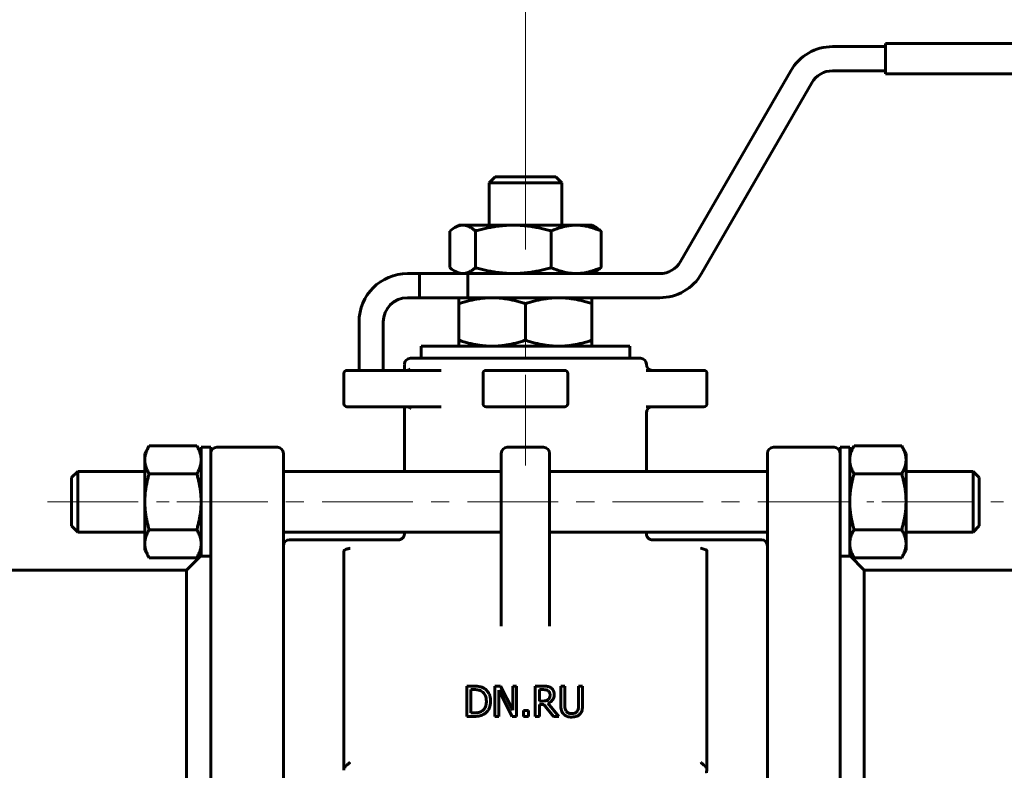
# Model space of a CAD drawing. Header units: millimetres. Extents: x 0 to 420, y 0 to 297.
# Tile 5 of 8: x 107 to 188, y 157 to 219. Entities that reach past the tile are written whole.
import ezdxf

# ---------------------------------------------------------------- set-up
doc = ezdxf.new("R2010")
doc.units = ezdxf.units.MM
for name, pattern in [('K5LT_AXLED', [12, 7.5, -1.5, 1.5, -1.5]), ('K5LT_BASIC', [0]), ('K5LT_THIN', [0])]:
    doc.linetypes.add(name, pattern=pattern)
doc.layers.add('Системный слой', color=7, linetype='Continuous')
doc.layers.add('Системный слой (1)', color=7, linetype='Continuous', true_color=0x6c6c6c)
doc.styles.add('KDIMTEXTSTYLE', font='GOST_AU.SHX', dxfattribs={"width": 0.96, "oblique": 15, "height": 5})
doc.styles.add('KTEXTSTYLE', font='GOST_AU.SHX', dxfattribs={"width": 0.96, "height": 5})
doc.dimstyles.new('KDIMSTYLE (0.50)', dxfattribs={"dimtxt": 5, "dimasz": 1, "dimexe": 2, "dimexo": 0, "dimgap": 1, "dimtad": 1, "dimlfac": 2, "dimtxsty": 'KDIMTEXTSTYLE', "dimsah": 1, "dimcen": 0, "dimdle": 1, "dimadec": 0, "dimazin": 0, "dimtfac": 0.667, "dimtmove": 0, "dimatfit": 3, "dimfxl": 1, "dimtvp": 1, "dimtolj": 1, "dimtzin": 0, "dimarcsym": 0})

# ---------------------------------------------------------------- blocks, each defined once
blk = doc.blocks.new('U1')
at = {"layer": 'Системный слой (1)', "color": 150, "linetype": 'K5LT_BASIC', "lineweight": 60, "true_color": 0x0080ff}
for p, q in [((128.781, 175.098), (128.781, 178.482)), ((128.781, 175.098), (128.781, 175.099)), ((128.781, 167.903), (128.781, 175.098))]:
    blk.add_line(p, q, dxfattribs=at)
blk = doc.blocks.new('U2')
at = {"layer": 'Системный слой (1)', "color": 150, "linetype": 'K5LT_BASIC', "lineweight": 60, "true_color": 0x0080ff}
for q in [(128.781, 176.061), (128.781, 175.091)]:
    blk.add_line((128.781, 175.098), q, dxfattribs=at)
blk = doc.blocks.new('U3')
at = {"layer": 'Системный слой (1)', "color": 150, "linetype": 'K5LT_BASIC', "lineweight": 60, "true_color": 0x0080ff}
for p, q in [((146.781, 181.306), (128.781, 181.306)), ((168.781, 181.306), (150.781, 181.306))]:
    blk.add_line(p, q, dxfattribs=at)
blk = doc.blocks.new('U4')
at = {"layer": 'Системный слой (1)', "color": 150, "linetype": 'K5LT_BASIC', "lineweight": 60, "true_color": 0x0080ff}
for p, q in [((146.781, 176.306), (128.781, 176.306)), ((168.781, 176.306), (150.781, 176.306))]:
    blk.add_line(p, q, dxfattribs=at)
blk = doc.blocks.new('U9')
at = {"layer": 'Системный слой (1)', "color": 150, "linetype": 'K5LT_BASIC', "lineweight": 60, "true_color": 0x0080ff}
for p, q in [((168.781, 178.482), (168.781, 175.098)), ((168.781, 175.098), (168.781, 167.903))]:
    blk.add_line(p, q, dxfattribs=at)
blk = doc.blocks.new('U10')
at = {"layer": 'Системный слой (1)', "color": 150, "linetype": 'K5LT_BASIC', "lineweight": 60, "true_color": 0x0080ff}
for p, q in [((185.781, 181.306), (185.781, 178.806)), ((185.781, 178.806), (185.781, 176.306))]:
    blk.add_line(p, q, dxfattribs=at)
blk = doc.blocks.new('U15')
at = {"layer": 'Системный слой (1)', "color": 150, "linetype": 'K5LT_BASIC', "lineweight": 60, "true_color": 0x0080ff}
for p, q in [((186.281, 178.806), (186.281, 180.806)), ((186.281, 176.806), (186.281, 178.806))]:
    blk.add_line(p, q, dxfattribs=at)
blk = doc.blocks.new('U16')
at = {"layer": 'Системный слой (1)', "color": 150, "linetype": 'K5LT_BASIC', "lineweight": 60, "true_color": 0x0080ff}
for p, q in [((140.167, 191.66), (148.781, 191.66)), ((148.781, 191.66), (157.395, 191.66))]:
    blk.add_line(p, q, dxfattribs=at)
blk = doc.blocks.new('U17')
at = {"layer": 'Системный слой (1)', "color": 150, "linetype": 'K5LT_BASIC', "lineweight": 60, "true_color": 0x0080ff}
for p, q in [((129.281, 175.66), (138.281, 175.66)), ((159.281, 175.66), (168.281, 175.66))]:
    blk.add_line(p, q, dxfattribs=at)
blk = doc.blocks.new('U18')
at = {"layer": 'Системный слой (1)', "color": 150, "linetype": 'K5LT_BASIC', "lineweight": 60, "true_color": 0x0080ff}
for p, q in [((137.176, 186.66), (138.974, 186.66)), ((138.974, 186.66), (141.81, 186.66))]:
    blk.add_line(p, q, dxfattribs=at)
blk = doc.blocks.new('U19')
at = {"layer": 'Системный слой (1)', "color": 150, "linetype": 'K5LT_BASIC', "lineweight": 60, "true_color": 0x0080ff}
for p, q in [((150.781, 181.306), (150.781, 182.806)), ((150.781, 172.937), (150.781, 176.306))]:
    blk.add_line(p, q, dxfattribs=at)
blk = doc.blocks.new('U20')
at = {"layer": 'Системный слой (1)', "color": 150, "linetype": 'K5LT_BASIC', "lineweight": 60, "true_color": 0x0080ff}
for p, q in [((158.781, 181.306), (158.781, 186.16)), ((158.781, 176.16), (158.781, 176.306))]:
    blk.add_line(p, q, dxfattribs=at)
blk = doc.blocks.new('U21')
at = {"layer": 'Системный слой (1)', "color": 150, "linetype": 'K5LT_BASIC', "lineweight": 60, "true_color": 0x0080ff}
for p, q in [((138.781, 189.66), (138.781, 190.16)), ((138.781, 181.306), (138.781, 186.66)), ((138.781, 176.16), (138.781, 176.306))]:
    blk.add_line(p, q, dxfattribs=at)
blk = doc.blocks.new('U22')
at = {"layer": 'Системный слой (1)', "color": 150, "linetype": 'K5LT_BASIC', "lineweight": 60, "true_color": 0x0080ff}
for p, q in [((121.981, 183.306), (121.981, 174.909)), ((121.981, 174.909), (121.981, 174.306))]:
    blk.add_line(p, q, dxfattribs=at)
blk = doc.blocks.new('D1')
at = {"layer": 'Системный слой (1)'}
for points in [[(153.281, 223.789), (153.781, 224.447), (148.781, 223.789), (153.781, 223.13)], [(258.781, 223.789), (253.781, 224.447), (254.281, 223.789), (253.781, 223.13)]]:
    blk.add_hatch(color=7, dxfattribs=at).paths.add_polyline_path(points)
at = {"layer": 'Системный слой (1)', "color": 7, "linetype": 'K5LT_THIN', "lineweight": 18}
for p, q in [((148.781, 205.66), (148.781, 225.789)), ((258.781, 216.41), (258.781, 225.789)), ((148.781, 223.789), (153.781, 224.447)), ((153.781, 223.13), (148.781, 223.789)), ((258.781, 223.789), (148.781, 223.789)), ((153.781, 224.447), (153.281, 223.789)), ((153.281, 223.789), (153.781, 223.13)), ((254.281, 223.789), (253.781, 224.447)), ((253.781, 224.447), (258.781, 223.789)), ((258.781, 223.789), (253.781, 223.13)), ((253.781, 223.13), (254.281, 223.789))]:
    blk.add_line(p, q, dxfattribs=at)
blk.add_wipeout([(209.109, 224.789), (209.109, 232.171), (220, 232.171), (220, 224.789)]).dxf.layer = 'Системный слой (1)'
at = {"layer": 'Системный слой (1)', "color": 7, "insert": (209.109, 231.376), "char_height": 5, "attachment_point": 1, "style": 'KTEXTSTYLE'}
blk.add_mtext('\\H5.0;\\W1.000;\\Q15;\\Q15;\\W0.965;220', dxfattribs=at)
blk = doc.blocks.new('KDIMARROW_01')
at = {"layer": 'Системный слой'}
blk.add_hatch(color=0, dxfattribs=at).paths.add_polyline_path([(-5, -0.658), (0, 0), (-5, 0.658), (-4.5, 0)])
at = {"layer": 'Системный слой', "color": 0, "linetype": 'K5LT_THIN', "lineweight": 18}
for p, q in [((-4.5, 0), (-5, 0.658)), ((-5, 0.658), (0, 0)), ((0, 0), (-5, -0.658)), ((-5, -0.658), (-4.5, 0))]:
    blk.add_line(p, q, dxfattribs=at)
at = {"layer": 'Системный слой (1)', "color": 0, "linetype": 'K5LT_THIN', "lineweight": 18}
blk.add_line((326.79, 150.66), (326.29, 150.66), dxfattribs=at)
blk = doc.blocks.new('U23')
at = {"layer": 'Системный слой (1)', "color": 150, "linetype": 'K5LT_BASIC', "lineweight": 60, "true_color": 0x0080ff}
for p, q in [((138.974, 189.66), (139.139, 189.697)), ((138.974, 189.66), (138.974, 189.66)), ((139.139, 189.697), (139.25, 189.78)), ((139.25, 189.78), (139.266, 189.8))]:
    blk.add_line(p, q, dxfattribs=at)
blk = doc.blocks.new('U24')
at = {"layer": 'Системный слой (1)', "color": 150, "linetype": 'K5LT_BASIC', "lineweight": 60, "true_color": 0x0080ff}
for p, q in [((142.536, 198.152), (142.677, 198.036)), ((142.677, 198.036), (142.813, 197.937)), ((142.813, 197.937), (142.945, 197.855)), ((142.945, 197.855), (143.166, 197.747)), ((143.166, 197.747), (143.383, 197.682)), ((143.383, 197.682), (143.598, 197.66))]:
    blk.add_line(p, q, dxfattribs=at)
blk = doc.blocks.new('U25')
at = {"layer": 'Системный слой (1)', "color": 150, "linetype": 'K5LT_BASIC', "lineweight": 60, "true_color": 0x0080ff}
for p, q in [((142.677, 201.285), (142.536, 201.169)), ((142.813, 201.383), (142.677, 201.285)), ((142.945, 201.466), (142.813, 201.383)), ((143.166, 201.574), (142.945, 201.466)), ((143.383, 201.639), (143.166, 201.574)), ((143.598, 201.66), (143.383, 201.639))]:
    blk.add_line(p, q, dxfattribs=at)

msp = doc.modelspace()

# ---------------------------------------------------------------- linework, layer by layer
at = {"layer": 'Системный слой (1)', "color": 150, "linetype": 'K5LT_BASIC', "lineweight": 60, "true_color": 0x0080ff}
for p, q in [((178.5311, 216.4104), (178.5311, 216.6604)), ((253.7811, 216.6604), (178.5311, 216.6604)), ((178.5311, 216.4104), (174.1658, 216.4104)), ((178.5311, 216.4104), (178.5311, 214.4104)), ((170.7017, 214.4104), (161.6084, 198.6604)), ((174.1658, 214.4104), (178.5311, 214.4104)), ((178.5311, 214.1604), (178.5311, 214.4104)), ((178.5311, 214.1604), (253.7811, 214.1604)), ((163.3405, 197.6604), (172.4337, 213.4104)), ((146.2811, 205.6604), (145.7811, 205.1604)), ((145.7811, 201.6604), (145.7811, 205.1604)), ((145.7811, 205.1604), (151.7811, 205.1604)), ((151.2811, 205.6604), (146.2811, 205.6604)), ((151.2811, 205.6604), (151.7811, 205.1604)), ((151.7811, 201.6604), (151.7811, 205.1604)), ((142.5357, 201.1692), (142.5357, 198.1517)), ((143.2811, 201.6604), (142.9448, 201.4663)), ((143.2811, 201.6604), (143.5979, 201.6604)), ((143.5979, 201.6604), (147.7828, 201.6604)), ((144.6601, 201.1692), (144.6601, 198.1517)), ((147.7828, 201.6604), (152.966, 201.6604)), ((150.9055, 201.1692), (150.9055, 198.1517)), ((152.966, 201.6604), (154.2811, 201.6604)), ((154.2811, 201.6604), (154.6173, 201.4663)), ((155.0264, 201.1692), (155.0264, 198.1517)), ((143.2811, 197.6604), (142.9449, 197.8545)), ((154.2811, 197.6604), (154.6173, 197.8545)), ((140.0311, 197.6604), (139.0311, 197.6604)), ((140.0311, 197.6604), (140.0311, 195.6604)), ((140.0311, 197.6604), (144.0311, 197.6604)), ((159.8764, 197.6604), (144.0311, 197.6604)), ((144.0311, 197.6604), (144.0311, 195.6604)), ((139.0311, 195.6604), (140.0311, 195.6604)), ((144.0311, 195.6604), (140.0311, 195.6604)), ((143.2811, 195.1692), (143.2811, 195.6604)), ((144.0311, 195.6604), (159.8764, 195.6604)), ((154.2811, 195.6604), (154.2811, 195.1692)), ((143.2811, 195.1692), (143.2811, 192.1517)), ((148.7811, 195.1692), (148.7811, 192.1517)), ((154.2811, 195.1692), (154.2811, 192.1517)), ((135.0311, 193.6604), (135.0311, 189.6604)), ((137.0311, 189.6604), (137.0311, 193.6604)), ((143.2811, 191.6604), (143.2811, 192.1517)), ((154.2811, 192.1517), (154.2811, 191.6604)), ((140.1675, 190.6604), (140.1675, 191.6604)), ((157.3947, 190.6604), (157.3947, 191.6604)), ((158.2811, 190.6604), (139.2811, 190.6604)), ((137.0154, 189.6604), (134.0311, 189.6604)), ((137.1763, 189.6604), (137.0154, 189.6604)), ((141.81, 189.6604), (137.1763, 189.6604)), ((152.0311, 189.6604), (145.5311, 189.6604)), ((163.5311, 189.6604), (158.7654, 189.6604)), ((133.7811, 189.4104), (133.7811, 186.9104)), ((145.2811, 189.4104), (145.2811, 186.9104)), ((152.2811, 186.9104), (152.2811, 189.4104)), ((163.7811, 186.9104), (163.7811, 189.4104)), ((134.0311, 186.6604), (137.0154, 186.6604)), ((137.0154, 186.6604), (137.1763, 186.6604)), ((145.5311, 186.6604), (152.0311, 186.6604)), ((158.7654, 186.6604), (163.5311, 186.6604)), ((117.3311, 182.8063), (117.6883, 183.4251)), ((117.6883, 183.4251), (121.6238, 183.4251)), ((121.9811, 182.8063), (121.6238, 183.4251)), ((122.7811, 183.3063), (121.9811, 183.3063)), ((122.7811, 183.3063), (122.7811, 176.4269)), ((123.2811, 183.3063), (128.2811, 183.3063)), ((150.2811, 183.3063), (147.2811, 183.3063)), ((174.2811, 183.3063), (169.2811, 183.3063)), ((174.7811, 176.4269), (174.7811, 183.3063)), ((174.7811, 183.3063), (175.5811, 183.3063)), ((175.5811, 182.8063), (175.9383, 183.4251)), ((175.5811, 174.3063), (175.5811, 183.3063)), ((179.8738, 183.4251), (175.9383, 183.4251)), ((180.2311, 182.8063), (179.8738, 183.4251)), ((117.3311, 182.2704), (117.3311, 182.8063)), ((117.3311, 178.8063), (117.3311, 182.2704)), ((128.7811, 182.0966), (128.7811, 182.8063)), ((128.7811, 178.4816), (128.7811, 182.8063)), ((146.7811, 182.8063), (146.7811, 177.4379)), ((150.7811, 177.4379), (150.7811, 182.8063)), ((168.7811, 182.8063), (168.7811, 178.4816)), ((180.2311, 182.8063), (180.2311, 182.2704)), ((180.2311, 182.2704), (180.2311, 178.8063)), ((128.7811, 181.3063), (128.7811, 182.0966)), ((111.2811, 180.8063), (111.7811, 181.3063)), ((111.2811, 180.8063), (111.2811, 176.8063)), ((111.7811, 178.8063), (111.7811, 181.3063)), ((117.3311, 181.3063), (111.7811, 181.3063)), ((117.6883, 181.1157), (121.6238, 181.1157)), ((179.8738, 181.1157), (175.9383, 181.1157)), ((185.7811, 181.3063), (180.2311, 181.3063)), ((186.2811, 180.8063), (185.7811, 181.3063)), ((111.7811, 176.3063), (111.7811, 178.8063)), ((117.3311, 175.3422), (117.3311, 178.8063)), ((180.2311, 178.8063), (180.2311, 175.3422)), ((146.7811, 177.4379), (146.7811, 168.5266)), ((150.7811, 168.5266), (150.7811, 177.4379)), ((111.2811, 176.8063), (111.7811, 176.3063)), ((186.2811, 176.8063), (185.7811, 176.3063)), ((117.3311, 176.3063), (111.7811, 176.3063)), ((117.6883, 176.4969), (121.6238, 176.4969)), ((122.7811, 176.4269), (122.7811, 167.9032)), ((174.7811, 167.9032), (174.7811, 176.4269)), ((179.8738, 176.4969), (175.9383, 176.4969)), ((185.7811, 176.3063), (180.2311, 176.3063)), ((117.3311, 174.8063), (117.3311, 175.3422)), ((128.7811, 175.0981), (128.7811, 175.0993)), ((138.2811, 175.6604), (138.2811, 175.6604)), ((159.281, 175.6604), (159.281, 175.6604)), ((168.7811, 175.1604), (168.7811, 175.0993)), ((180.2311, 175.3422), (180.2311, 174.8063)), ((117.3311, 174.8063), (117.6883, 174.1875)), ((117.6883, 174.1875), (121.6238, 174.1875)), ((120.7811, 173.1604), (121.9811, 174.3604)), ((121.9811, 174.8063), (121.6238, 174.1875)), ((122.7811, 174.3063), (121.9811, 174.3063)), ((133.7811, 156.6214), (133.7811, 174.742)), ((163.7811, 156.6214), (163.7811, 174.742)), ((174.7811, 174.3063), (175.5811, 174.3063)), ((175.5811, 174.8063), (175.9383, 174.1875)), ((176.7811, 173.1604), (175.5811, 174.3604)), ((179.8738, 174.1875), (175.9383, 174.1875)), ((180.2311, 174.8063), (179.8738, 174.1875)), ((88.2811, 173.1604), (120.7811, 173.1604)), ((120.7811, 173.1604), (120.7811, 155.2792)), ((209.2811, 173.1604), (176.7811, 173.1604)), ((176.7811, 155.2792), (176.7811, 173.1604)), ((122.7811, 167.9032), (122.7811, 164.3775)), ((128.7811, 164.3982), (128.7811, 167.9032)), ((168.7811, 167.9032), (168.7811, 164.3984)), ((174.7811, 164.3775), (174.7811, 167.9032)), ((122.7811, 161.3823), (122.7811, 164.3775)), ((128.7811, 164.3982), (128.7811, 161.3688)), ((168.7811, 164.3984), (168.7811, 164.3775)), ((168.7811, 164.3775), (168.7811, 161.3823)), ((174.7811, 164.3775), (174.7811, 161.3823)), ((144.4984, 163.5745), (143.9292, 163.5745)), ((143.9292, 163.5745), (143.9292, 161.0745)), ((146.261, 163.5745), (146.261, 161.0745)), ((146.733, 163.5745), (146.261, 163.5745)), ((147.7399, 161.5951), (146.733, 163.5745)), ((147.7399, 163.5745), (147.7399, 161.5951)), ((148.0499, 163.5745), (147.7399, 163.5745)), ((148.0499, 161.0745), (148.0499, 163.5745)), ((149.5977, 163.5745), (149.5977, 161.0745)), ((150.242, 163.5745), (149.5977, 163.5745)), ((152.0329, 163.5745), (151.7006, 163.5745)), ((151.7006, 163.5745), (151.7006, 162.0145)), ((152.0329, 162.0145), (152.0329, 163.5745)), ((153.5098, 163.5745), (153.1775, 163.5745)), ((153.1775, 163.5745), (153.1775, 162.0064)), ((153.5098, 162.0145), (153.5098, 163.5745)), ((144.2614, 161.3621), (144.2614, 163.2868)), ((144.2614, 163.2868), (144.5146, 163.2868)), ((146.571, 161.0745), (146.571, 163.23)), ((146.571, 163.23), (147.6771, 161.0745)), ((149.93, 162.3467), (149.93, 163.2868)), ((149.93, 163.2868), (150.2602, 163.2868)), ((150.2217, 162.3467), (149.93, 162.3467)), ((149.93, 162.0692), (150.3108, 162.0692)), ((149.93, 161.0745), (149.93, 162.0692)), ((150.3108, 162.0692), (151.101, 161.0745)), ((151.5325, 161.0745), (150.6431, 162.1624)), ((122.7811, 161.3823), (122.7811, 158.8186)), ((128.7811, 158.8186), (128.7811, 161.3688)), ((144.5146, 161.3621), (144.2614, 161.3621)), ((149.0223, 161.5526), (148.6212, 161.5526)), ((148.6212, 161.5526), (148.6212, 161.0745)), ((149.0223, 161.0745), (149.0223, 161.5526)), ((168.7811, 161.3598), (168.7811, 158.8186)), ((174.7811, 158.8186), (174.7811, 161.3823)), ((143.9292, 161.0745), (144.5045, 161.0745)), ((146.261, 161.0745), (146.571, 161.0745)), ((147.6771, 161.0745), (148.0499, 161.0745)), ((148.6212, 161.0745), (149.0223, 161.0745)), ((149.5977, 161.0745), (149.93, 161.0745)), ((151.101, 161.0745), (151.5325, 161.0745)), ((122.7811, 158.8186), (122.7811, 155.1604)), ((128.7811, 154.2754), (128.7811, 158.8186)), ((168.7811, 158.8186), (168.7811, 154.2754)), ((174.7811, 155.1604), (174.7811, 158.8186)), ((133.9634, 156.9104), (133.7841, 156.9104)), ((163.778, 156.9104), (163.5988, 156.9104))]:
    msp.add_line(p, q, dxfattribs=at)
at = {"layer": 'Системный слой (1)', "color": 30, "linetype": 'K5LT_AXLED', "lineweight": 18, "true_color": 0xff8000}
for p, q in [((148.7811, 181.8063), (148.7811, 193.6604)), ((109.2811, 178.8063), (119.3311, 178.8063)), ((119.9811, 178.8063), (177.5811, 178.8063)), ((178.2311, 178.8063), (188.2811, 178.8063))]:
    msp.add_line(p, q, dxfattribs=at)
at = {"layer": 'Системный слой (1)', "color": 150, "linetype": 'K5LT_BASIC', "lineweight": 60, "true_color": 0x0080ff}
for centre, radius, start, end in [((174.1658, 212.4104), 4, 90, 150), ((174.1658, 212.4104), 2, 90, 150), ((159.8764, 199.6604), 2, 270, 330), ((139.0311, 193.6604), 4, 90, 180), ((159.8764, 199.6604), 4, 270, 330), ((139.0311, 193.6604), 2, 90, 180), ((139.2811, 190.1604), 0.5, 90, 180), ((158.2811, 190.1604), 0.5, 0, 90), ((134.0311, 189.4104), 0.25, 90, 180), ((134.0311, 189.4104), 0.25, 90, 180), ((145.5311, 189.4104), 0.25, 90, 180), ((145.5311, 189.4104), 0.25, 90, 180), ((152.0311, 189.4104), 0.25, 0, 90), ((159.2811, 190.1604), 0.5, 180, 270), ((163.5311, 189.4104), 0.25, 0, 90), ((163.5311, 189.4104), 0.25, 0, 90), ((134.0311, 186.9104), 0.25, 180, 270), ((134.0311, 186.9104), 0.25, 180, 270), ((145.5311, 186.9104), 0.25, 180, 270), ((152.0311, 186.9104), 0.25, 270, 0), ((152.0311, 186.9104), 0.25, 270, 0), ((159.2811, 186.1604), 0.5, 90, 180), ((163.5311, 186.9104), 0.25, 270, 0), ((123.2811, 182.8063), 0.5, 90, 180), ((128.2811, 182.8063), 0.5, 0, 90), ((147.2811, 182.8063), 0.5, 90, 180), ((150.2811, 182.8063), 0.5, 0, 90), ((169.2811, 182.8063), 0.5, 90, 180), ((174.2811, 182.8063), 0.5, 0, 90), ((129.2811, 175.1604), 0.5, 90, 180), ((168.2811, 175.1604), 0.5, 0, 90)]:
    msp.add_arc(centre, radius, start, end, dxfattribs=at)
for points, weights in [([(144.6601, 201.1692), (144.0909, 201.6604), (143.5979, 201.6604)], [1, 1.0379548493, 1]), ([(147.7828, 201.6604), (146.3336, 201.6604), (144.6601, 201.1692)], [1, 1.0379548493, 1]), ([(150.9055, 201.1692), (149.232, 201.6604), (147.7828, 201.6604)], [1, 1.0379548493, 1]), ([(152.966, 201.6604), (152.0097, 201.6604), (150.9055, 201.1692)], [1, 1.0379548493, 1]), ([(155.0264, 201.1692), (153.9222, 201.6604), (152.966, 201.6604)], [1, 1.0379548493, 1]), ([(154.6173, 201.4663), (154.8132, 201.3532), (155.0264, 201.1692)], [1.0176119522, 1.01388692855, 1]), ([(143.5979, 197.6604), (144.0909, 197.6604), (144.6601, 198.1517)], [1, 1.0379548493, 1]), ([(144.6601, 198.1517), (146.3336, 197.6604), (147.7828, 197.6604)], [1, 1.0379548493, 1]), ([(147.7828, 197.6604), (149.232, 197.6604), (150.9055, 198.1517)], [1, 1.0379548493, 1]), ([(150.9055, 198.1517), (152.0097, 197.6604), (152.966, 197.6604)], [1, 1.0379548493, 1]), ([(152.966, 197.6604), (153.9222, 197.6604), (155.0264, 198.1517)], [1, 1.0379548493, 1]), ([(155.0264, 198.1517), (154.8132, 197.9677), (154.6173, 197.8545)], [1, 1.01388699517, 1.01761198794]), ([(146.0311, 195.6604), (144.7548, 195.6604), (143.2811, 195.1692)], [1, 1.0379548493, 1]), ([(148.7811, 195.1692), (147.3073, 195.6604), (146.0311, 195.6604)], [1, 1.0379548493, 1]), ([(151.5311, 195.6604), (150.2548, 195.6604), (148.7811, 195.1692)], [1, 1.0379548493, 1]), ([(154.2811, 195.1692), (152.8073, 195.6604), (151.5311, 195.6604)], [1, 1.0379548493, 1]), ([(143.2811, 192.1517), (144.7548, 191.6604), (146.0311, 191.6604)], [1, 1.0379548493, 1]), ([(146.0311, 191.6604), (147.3073, 191.6604), (148.7811, 192.1517)], [1, 1.0379548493, 1]), ([(148.7811, 192.1517), (150.2548, 191.6604), (151.5311, 191.6604)], [1, 1.0379548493, 1]), ([(151.5311, 191.6604), (152.8073, 191.6604), (154.2811, 192.1517)], [1, 1.0379548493, 1]), ([(117.6883, 183.4251), (117.3311, 182.8063), (117.3311, 182.2704)], [1, 1.0379548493, 1]), ([(121.9811, 182.2704), (121.9811, 182.8063), (121.6238, 183.4251)], [1, 1.0379548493, 1]), ([(175.9383, 183.4251), (175.5811, 182.8063), (175.5811, 182.2704)], [1, 1.0379548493, 1]), ([(180.2311, 182.2704), (180.2311, 182.8063), (179.8738, 183.4251)], [1, 1.0379548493, 1]), ([(117.3311, 182.2704), (117.3311, 181.7345), (117.6883, 181.1157)], [1, 1.0379548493, 1]), ([(121.6238, 181.1157), (121.9811, 181.7345), (121.9811, 182.2704)], [1, 1.0379548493, 1]), ([(175.5811, 182.2704), (175.5811, 181.7345), (175.9383, 181.1157)], [1, 1.0379548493, 1]), ([(179.8738, 181.1157), (180.2311, 181.7345), (180.2311, 182.2704)], [1, 1.0379548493, 1]), ([(117.6883, 181.1157), (117.3311, 179.8781), (117.3311, 178.8063)], [1, 1.0379548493, 1]), ([(121.9811, 178.8063), (121.9811, 179.8781), (121.6238, 181.1157)], [1, 1.0379548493, 1]), ([(175.9383, 181.1157), (175.5811, 179.8781), (175.5811, 178.8063)], [1, 1.0379548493, 1]), ([(180.2311, 178.8063), (180.2311, 179.8781), (179.8738, 181.1157)], [1, 1.0379548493, 1]), ([(117.3311, 178.8063), (117.3311, 177.7345), (117.6883, 176.4969)], [1, 1.0379548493, 1]), ([(121.6238, 176.4969), (121.9811, 177.7345), (121.9811, 178.8063)], [1, 1.0379548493, 1]), ([(175.5811, 178.8063), (175.5811, 177.7345), (175.9383, 176.4969)], [1, 1.0379548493, 1]), ([(179.8738, 176.4969), (180.2311, 177.7345), (180.2311, 178.8063)], [1, 1.0379548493, 1]), ([(117.6883, 176.4969), (117.3311, 175.8781), (117.3311, 175.3422)], [1, 1.0379548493, 1]), ([(121.9811, 175.3422), (121.9811, 175.8781), (121.6238, 176.4969)], [1, 1.0379548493, 1]), ([(175.9383, 176.4969), (175.5811, 175.8781), (175.5811, 175.3422)], [1, 1.0379548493, 1]), ([(180.2311, 175.3422), (180.2311, 175.8781), (179.8738, 176.4969)], [1, 1.0379548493, 1]), ([(117.3311, 175.3422), (117.3311, 174.8063), (117.6883, 174.1875)], [1, 1.0379548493, 1]), ([(121.6238, 174.1875), (121.9811, 174.8063), (121.9811, 175.3422)], [1, 1.0379548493, 1]), ([(175.5811, 175.3422), (175.5811, 174.8063), (175.9383, 174.1875)], [1, 1.0379548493, 1]), ([(179.8738, 174.1875), (180.2311, 174.8063), (180.2311, 175.3422)], [1, 1.0379548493, 1])]:
    msp.add_rational_spline(points, weights, degree=2, dxfattribs=at)
for points, knots in [([(139.2701, 186.5131), (139.2697, 186.514), (139.269, 186.5153), (139.2656, 186.5207), (139.2629, 186.5248), (139.2561, 186.534), (139.2519, 186.5391), (139.2416, 186.5506), (139.2355, 186.557), (139.2216, 186.57), (139.2138, 186.5766), (139.1967, 186.5898), (139.1873, 186.5963), (139.1677, 186.6087), (139.1572, 186.6146), (139.1355, 186.6254), (139.1243, 186.6303), (139.1009, 186.6393), (139.0886, 186.6433), (139.0634, 186.6501), (139.0504, 186.653), (139.024, 186.6574), (139.0106, 186.6589), (138.9893, 186.6602), (138.9814, 186.6602), (138.9735, 186.6604), (138.9735, 186.6604), (138.9735, 186.6604)], [0, 0, 0, 0, 0.7370837, 0.7370837, 1.4395602, 1.4395602, 2.0989324, 2.0989324, 2.7648949, 2.7648949, 3.4346072, 3.4346072, 4.1148039, 4.1148039, 4.7970451, 4.7970451, 5.4756912, 5.4756912, 6.1659668, 6.1659668, 6.870237, 6.870237, 7.5801068, 7.5801068, 7.9997604, 7.9997604, 8, 8, 8, 8]), ([(138.2811, 175.6604), (138.2814, 175.6604), (138.2819, 175.6604), (138.2827, 175.6604), (138.2832, 175.6604), (138.2847, 175.6605), (138.2857, 175.6605), (138.2885, 175.6605), (138.2903, 175.6605), (138.2957, 175.6606), (138.2993, 175.6608), (138.3098, 175.6612), (138.3168, 175.6617), (138.3373, 175.6635), (138.3508, 175.6653), (138.3861, 175.6715), (138.4077, 175.6768), (138.4506, 175.6903), (138.4719, 175.6987), (138.5136, 175.7182), (138.5339, 175.7295), (138.5728, 175.7546), (138.5913, 175.7684), (138.6259, 175.7981), (138.642, 175.814), (138.6707, 175.8464), (138.6835, 175.8628), (138.7071, 175.8979), (138.718, 175.9165), (138.7375, 175.9556), (138.7462, 175.9761), (138.7608, 176.0183), (138.7667, 176.04), (138.7756, 176.0839), (138.7786, 176.106), (138.7807, 176.139), (138.7811, 176.1497), (138.7811, 176.1604)], [0, 0, 0, 0, 0.0253934, 0.0253934, 0.0634835, 0.0634835, 0.1333154, 0.1333154, 0.2666308, 0.2666308, 0.5269133, 0.5269133, 1.0347816, 1.0347816, 2.0251254, 2.0251254, 3.6345797, 3.6345797, 5.293573, 5.293573, 6.9775432, 6.9775432, 8.6530521, 8.6530521, 10.2881736, 10.2881736, 11.7964884, 11.7964884, 13.3579979, 13.3579979, 14.9691458, 14.9691458, 16.6010866, 16.6010866, 18.2184289, 18.2184289, 18.9984135, 18.9984135, 18.9984135, 18.9984135]), ([(159.281, 175.6604), (159.2807, 175.6604), (159.2803, 175.6604), (159.2794, 175.6604), (159.2789, 175.6604), (159.2774, 175.6605), (159.2764, 175.6605), (159.2736, 175.6605), (159.2718, 175.6605), (159.2664, 175.6606), (159.2628, 175.6608), (159.2523, 175.6612), (159.2453, 175.6617), (159.2248, 175.6635), (159.2113, 175.6653), (159.176, 175.6715), (159.1545, 175.6768), (159.1115, 175.6903), (159.0902, 175.6987), (159.0485, 175.7182), (159.0282, 175.7295), (158.9893, 175.7546), (158.9708, 175.7684), (158.9362, 175.7981), (158.9201, 175.814), (158.8914, 175.8464), (158.8787, 175.8628), (158.855, 175.8979), (158.8441, 175.9165), (158.8246, 175.9556), (158.816, 175.9761), (158.8014, 176.0183), (158.7954, 176.04), (158.7865, 176.0839), (158.7836, 176.106), (158.7814, 176.139), (158.781, 176.1497), (158.7811, 176.1604)], [0, 0, 0, 0, 0.0253934, 0.0253934, 0.0634835, 0.0634835, 0.1333154, 0.1333154, 0.2666308, 0.2666308, 0.5269133, 0.5269133, 1.0347816, 1.0347816, 2.0251254, 2.0251254, 3.6345797, 3.6345797, 5.293573, 5.293573, 6.9775432, 6.9775432, 8.6530521, 8.6530521, 10.2881736, 10.2881736, 11.7964884, 11.7964884, 13.3579979, 13.3579979, 14.9691458, 14.9691458, 16.6010866, 16.6010866, 18.2184289, 18.2184289, 18.9984135, 18.9984135, 18.9984135, 18.9984135]), ([(134.2811, 174.9622), (134.2805, 174.962), (134.28, 174.9619), (134.1764, 174.9374), (134.079, 174.9135), (133.9334, 174.8658), (133.8707, 174.8408), (133.7986, 174.7892), (133.7811, 174.766), (133.7811, 174.742)], [-0.00045175, -0.00045175, -0.00045175, -0.00045175, 0, 0, 0.08787014, 0.08787014, 0.15337812, 0.15337812, 0.2014648, 0.2014648, 0.2014648, 0.2014648]), ([(163.7811, 174.742), (163.7811, 174.7627), (163.768, 174.7829), (163.7083, 174.8321), (163.6506, 174.8569), (163.5064, 174.9078), (163.3974, 174.9346), (163.2821, 174.9619), (163.2816, 174.962), (163.2811, 174.9622)], [0.50208382, 0.50208382, 0.50208382, 0.50208382, 0.54371359, 0.54371359, 0.60847715, 0.60847715, 0.71328153, 0.71328153, 0.71376525, 0.71376525, 0.71376525, 0.71376525]), ([(145.3939, 163.3759), (145.253, 163.4685), (145.1056, 163.5076), (144.9024, 163.5609), (144.7052, 163.5745), (144.4984, 163.5745)], [-0.16910043, -0.16910043, -0.16910043, -0.16910043, -0.12407406, -0.12407406, 0, 0, 0, 0]), ([(150.8781, 163.4428), (150.836, 163.47), (150.7911, 163.4936), (150.6762, 163.5387), (150.6231, 163.5477), (150.4879, 163.5694), (150.3571, 163.5745), (150.242, 163.5745)], [-0.09157611, -0.09157611, -0.09157611, -0.09157611, -0.082186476, -0.082186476, -0.069082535, -0.069082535, 0, 0, 0, 0]), ([(144.5146, 163.2868), (144.7141, 163.2868), (144.8285, 163.2659), (144.9929, 163.2272), (145.0876, 163.1886), (145.1751, 163.1369)], [-0.10229808, -0.10229808, -0.10229808, -0.10229808, -0.06375871, -0.06375871, 0, 0, 0, 0]), ([(145.1751, 163.1369), (145.2381, 163.0982), (145.2931, 163.0523), (145.3895, 162.9439), (145.4284, 162.8827), (145.53, 162.6653), (145.554, 162.4931), (145.554, 162.3265)], [-0.20902039, -0.20902039, -0.20902039, -0.20902039, -0.1625724, -0.1625724, -0.1140053, -0.1140053, 0, 0, 0, 0]), ([(145.9004, 162.3224), (145.9004, 162.4242), (145.8926, 162.5263), (145.867, 162.6657), (145.8581, 162.7049), (145.8368, 162.7813), (145.8252, 162.8162), (145.8012, 162.8794), (145.7888, 162.9079), (145.7733, 162.9401), (145.7705, 162.9458), (145.7551, 162.9765), (145.7425, 162.9994), (145.7182, 163.0409), (145.7064, 163.0595), (145.6933, 163.0791), (145.6916, 163.0816), (145.6125, 163.1976), (145.5147, 163.2957), (145.3939, 163.3759)], [-0.2058519, -0.2058519, -0.2058519, -0.2058519, -0.16786455, -0.16786455, -0.15285615, -0.15285615, -0.13819123, -0.13819123, -0.12417656, -0.12417656, -0.12106961, -0.12106961, -0.10727468, -0.10727468, -0.09392212, -0.09392212, -0.0918912, -0.0918912, 0, 0, 0, 0]), ([(150.2602, 163.2868), (150.3509, 163.2868), (150.4402, 163.2807), (150.566, 163.2499), (150.6142, 163.23), (150.6573, 163.2017)], [-0.078527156, -0.078527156, -0.078527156, -0.078527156, -0.032565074, -0.032565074, 0, 0, 0, 0]), ([(150.6431, 162.1624), (150.6975, 162.1827), (150.7493, 162.2072), (150.8456, 162.265), (150.8892, 162.2975), (150.9442, 162.3482), (150.9598, 162.3637), (150.9909, 162.3979), (151.0066, 162.4165), (151.0368, 162.4566), (151.0511, 162.4779), (151.0751, 162.5191), (151.0851, 162.5382), (151.1192, 162.6128), (151.1362, 162.6694), (151.1573, 162.7827), (151.1617, 162.8394), (151.1617, 162.8958)], [-0.25779674, -0.25779674, -0.25779674, -0.25779674, -0.2050168, -0.2050168, -0.1535938, -0.1535938, -0.13367755, -0.13367755, -0.1137613, -0.1137613, -0.09450581, -0.09450581, -0.07948583, -0.07948583, -0.03918946, -0.03918946, 0, 0, 0, 0]), ([(150.6573, 163.2017), (150.6839, 163.1837), (150.7075, 163.1631), (150.7364, 163.1295), (150.7438, 163.1196), (150.7567, 163.1007), (150.762, 163.0917), (150.7699, 163.0772), (150.7728, 163.0714), (150.7758, 163.0652), (150.7763, 163.064), (150.7769, 163.0626), (150.7771, 163.0623), (150.7941, 163.025), (150.8045, 162.986), (150.8137, 162.9209), (150.8153, 162.8952), (150.8153, 162.8694)], [-0.068177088, -0.068177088, -0.068177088, -0.068177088, -0.058554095, -0.058554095, -0.054398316, -0.054398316, -0.050120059, -0.050120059, -0.046674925, -0.046674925, -0.045841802, -0.045841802, -0.045611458, -0.045611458, -0.017867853, -0.017867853, 0, 0, 0, 0]), ([(150.8153, 162.8694), (150.8153, 162.7888), (150.8056, 162.6949), (150.7459, 162.5604), (150.7149, 162.5155), (150.6735, 162.4764)], [-0.099408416, -0.099408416, -0.099408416, -0.099408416, -0.036612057, -0.036612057, 0, 0, 0, 0]), ([(151.1617, 162.8958), (151.1617, 162.9657), (151.1545, 163.0368), (151.1224, 163.1516), (151.1005, 163.2074), (151.0111, 163.3374), (150.9515, 163.3954), (150.8781, 163.4428)], [-0.1783154, -0.1783154, -0.1783154, -0.1783154, -0.10592181, -0.10592181, -0.05529662, -0.05529662, 0, 0, 0, 0]), ([(145.554, 162.3265), (145.554, 162.2148), (145.5444, 162.098), (145.4993, 161.9165), (145.468, 161.823), (145.3541, 161.651), (145.2875, 161.5836), (145.2055, 161.5283)], [-0.24724922, -0.24724922, -0.24724922, -0.24724922, -0.1345844, -0.1345844, -0.06162502, -0.06162502, 0, 0, 0, 0]), ([(145.3899, 161.275), (145.4746, 161.331), (145.5478, 161.3976), (145.6837, 161.56), (145.7383, 161.653), (145.8652, 161.9259), (145.9004, 162.1234), (145.9004, 162.3224)], [-0.25362971, -0.25362971, -0.25362971, -0.25362971, -0.19914412, -0.19914412, -0.13617006, -0.13617006, 0, 0, 0, 0]), ([(150.6735, 162.4764), (150.6479, 162.4508), (150.6187, 162.4287), (150.5388, 162.3856), (150.4971, 162.3758), (150.3964, 162.3536), (150.3079, 162.3467), (150.2217, 162.3467)], [-0.069724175, -0.069724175, -0.069724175, -0.069724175, -0.062257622, -0.062257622, -0.051714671, -0.051714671, 0, 0, 0, 0]), ([(151.7006, 162.0145), (151.7006, 161.7191), (151.75, 161.5634), (151.818, 161.3998), (151.8699, 161.3214), (151.9397, 161.2527)], [-0.11701216, -0.11701216, -0.11701216, -0.11701216, -0.06205158, -0.06205158, 0, 0, 0, 0]), ([(152.1403, 161.51), (152.0816, 161.5989), (152.0629, 161.682), (152.0376, 161.8153), (152.0329, 161.9216), (152.0329, 162.0145)], [-0.090799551, -0.090799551, -0.090799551, -0.090799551, -0.063044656, -0.063044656, 0, 0, 0, 0]), ([(153.1775, 162.0064), (153.1775, 161.9717), (153.1768, 161.9405), (153.1743, 161.8807), (153.1723, 161.8531), (153.1684, 161.811), (153.1665, 161.7949), (153.163, 161.7678), (153.1613, 161.7565), (153.1582, 161.738), (153.1569, 161.7305), (153.1556, 161.7233), (153.1554, 161.7225), (153.1552, 161.7213), (153.1551, 161.721), (153.1406, 161.6461), (153.1133, 161.5754), (153.0702, 161.51)], [-0.078148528, -0.078148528, -0.078148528, -0.078148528, -0.072268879, -0.072268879, -0.065600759, -0.065600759, -0.060535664, -0.060535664, -0.055867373, -0.055867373, -0.051740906, -0.051740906, -0.051199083, -0.051199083, -0.050931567, -0.050931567, 0, 0, 0, 0]), ([(153.2707, 161.2527), (153.3157, 161.2956), (153.3534, 161.3432), (153.428, 161.4689), (153.4482, 161.5352), (153.4976, 161.7098), (153.5098, 161.8689), (153.5098, 162.0145)], [-0.13599439, -0.13599439, -0.13599439, -0.13599439, -0.12067803, -0.12067803, -0.09888776, -0.09888776, 0, 0, 0, 0]), ([(144.5045, 161.0745), (144.7835, 161.0745), (144.9294, 161.0995), (145.1436, 161.1439), (145.2723, 161.2013), (145.3899, 161.275)], [-0.13181496, -0.13181496, -0.13181496, -0.13181496, -0.08598011, -0.08598011, 0, 0, 0, 0]), ([(145.2055, 161.5283), (145.1608, 161.4969), (145.113, 161.47), (145.0438, 161.4402), (145.0264, 161.4334), (144.9861, 161.4192), (144.9645, 161.4129), (144.9354, 161.4051), (144.9258, 161.4028), (144.9119, 161.3996), (144.9069, 161.3985), (144.9023, 161.3975), (144.8531, 161.3871), (144.8024, 161.3794), (144.6726, 161.3654), (144.5924, 161.3621), (144.5146, 161.3621)], [-0.10662871, -0.10662871, -0.10662871, -0.10662871, -0.09419823, -0.09419823, -0.08978926, -0.08978926, -0.08334023, -0.08334023, -0.07952613, -0.07952613, -0.07689121, -0.07689121, -0.07667716, -0.04664144, -0.04664144, 0, 0, 0, 0]), ([(151.9397, 161.2527), (151.9778, 161.2146), (152.0203, 161.1808), (152.1204, 161.1188), (152.173, 161.0958), (152.3406, 161.0368), (152.4741, 161.0218), (152.6042, 161.0218)], [-0.13422406, -0.13422406, -0.13422406, -0.13422406, -0.10783058, -0.10783058, -0.07805159, -0.07805159, 0, 0, 0, 0]), ([(152.6042, 161.3054), (152.5388, 161.3054), (152.4722, 161.3114), (152.3434, 161.344), (152.2942, 161.3681), (152.208, 161.4258), (152.1701, 161.4648), (152.1403, 161.51)], [-0.09262501, -0.09262501, -0.09262501, -0.09262501, -0.064568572, -0.064568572, -0.035229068, -0.035229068, 0, 0, 0, 0]), ([(153.0702, 161.51), (153.0459, 161.4733), (153.0159, 161.4409), (152.9511, 161.3916), (152.9119, 161.3675), (152.776, 161.3173), (152.6906, 161.3054), (152.6042, 161.3054)], [-0.13442141, -0.13442141, -0.13442141, -0.13442141, -0.08813725, -0.08813725, -0.0518278, -0.0518278, 0, 0, 0, 0]), ([(152.6042, 161.0218), (152.6827, 161.0218), (152.7632, 161.0267), (152.9159, 161.0523), (152.9768, 161.0705), (153.123, 161.1317), (153.2024, 161.1856), (153.2707, 161.2527)], [-0.1335708, -0.1335708, -0.1335708, -0.1335708, -0.09672376, -0.09672376, -0.06070983, -0.06070983, 0, 0, 0, 0]), ([(134.2811, 157.2727), (134.2804, 157.272), (134.2796, 157.2713), (134.223, 157.2175), (134.1666, 157.1665), (134.0549, 157.0708), (133.9988, 157.0258), (133.9135, 156.9645), (133.8809, 156.9434), (133.8307, 156.9173), (133.8119, 156.9104), (133.7991, 156.9104)], [-0.00060135, -0.00060135, -0.00060135, -0.00060135, 0, 0, 0.04723094, 0.04723094, 0.09735564, 0.09735564, 0.13271422, 0.13271422, 0.16280006, 0.16280006, 0.16280006, 0.16280006]), ([(163.763, 156.9104), (163.7503, 156.9104), (163.7314, 156.9173), (163.6813, 156.9434), (163.6487, 156.9645), (163.5633, 157.0258), (163.5072, 157.0708), (163.3955, 157.1665), (163.3391, 157.2175), (163.2825, 157.2713), (163.2818, 157.272), (163.2811, 157.2727)], [0.00334871, 0.00334871, 0.00334871, 0.00334871, 0.03316325, 0.03316325, 0.06820357, 0.06820357, 0.11787703, 0.11787703, 0.16468433, 0.16468433, 0.16528027, 0.16528027, 0.16528027, 0.16528027]), ([(133.7841, 156.9104), (133.7822, 156.9104), (133.7812, 156.9098), (133.7811, 156.9083), (133.7811, 156.9082), (133.7811, 156.9081)], [-0.172461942, -0.172461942, -0.172461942, -0.172461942, -0.160647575, -0.160647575, -0.160077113, -0.160077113, -0.160077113, -0.160077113]), ([(163.7512, 156.4104), (163.751, 156.4123), (163.7509, 156.4142), (163.7461, 156.4787), (163.7531, 156.5415), (163.7758, 156.6079), (163.7784, 156.6147), (163.7811, 156.6214)], [0.32075499, 0.32075499, 0.32075499, 0.32075499, 0.321919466, 0.321919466, 0.36067933, 0.36067933, 0.365163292, 0.365163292, 0.365163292, 0.365163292]), ([(163.7811, 156.9081), (163.7811, 156.9084), (163.781, 156.9087), (163.7806, 156.91), (163.7797, 156.9104), (163.778, 156.9104)], [-0.037277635, -0.037277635, -0.037277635, -0.037277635, -0.035081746, -0.035081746, -0.025626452, -0.025626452, -0.025626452, -0.025626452])]:
    msp.add_open_spline(points, degree=3, knots=knots, dxfattribs=at)

# ---------------------------------------------------------------- block references
at = {"layer": 'Системный слой (1)'}
for name in ['U25', 'U24', 'U16', 'U21', 'U23', 'U18', 'U20', 'U22', 'U19', 'U3', 'U10', 'U15', 'U1', 'U9', 'U4', 'U2', 'U17']:
    msp.add_blockref(name, (0, 0), dxfattribs=at)

# ---------------------------------------------------------------- next in the draw order: dimensions: what is measured, and where the dimension line sits
at = {"layer": 'Системный слой (1)', "color": 7}
dim = msp.add_linear_dim(base=(258.7811, 223.7887), p1=(148.7811, 205.6604), p2=(258.7811, 216.4104), dimstyle='KDIMSTYLE (0.50)', override={"dimexo": 0, "dimpost": '\\H5.0;\\W0.965;\\Q15;<>', "dimblk1": 'KDIMARROW_01', "dimblk2": 'KDIMARROW_01', "dimse1": 0, "dimse2": 0, "dimclrt": 7, "dimtol": 1, "dimtp": 0, "dimtm": 0, "dimtdec": 5, "dimtolj": 1}, dxfattribs=at)
dim.commit()
dim.dimension.update_dxf_attribs({"geometry": 'D1', "text_midpoint": (214.7811, 223.7887), "dimtype": 160})

# ---------------------------------------------------------------- next in the draw order: linework, layer by layer
at = {"layer": 'Системный слой (1)', "color": 30, "linetype": 'K5LT_AXLED', "lineweight": 18, "true_color": 0xff8000}
msp.add_line((148.7811, 199.6604), (148.7811, 207.1604), dxfattribs=at)

doc.saveas('drawing.dxf')
